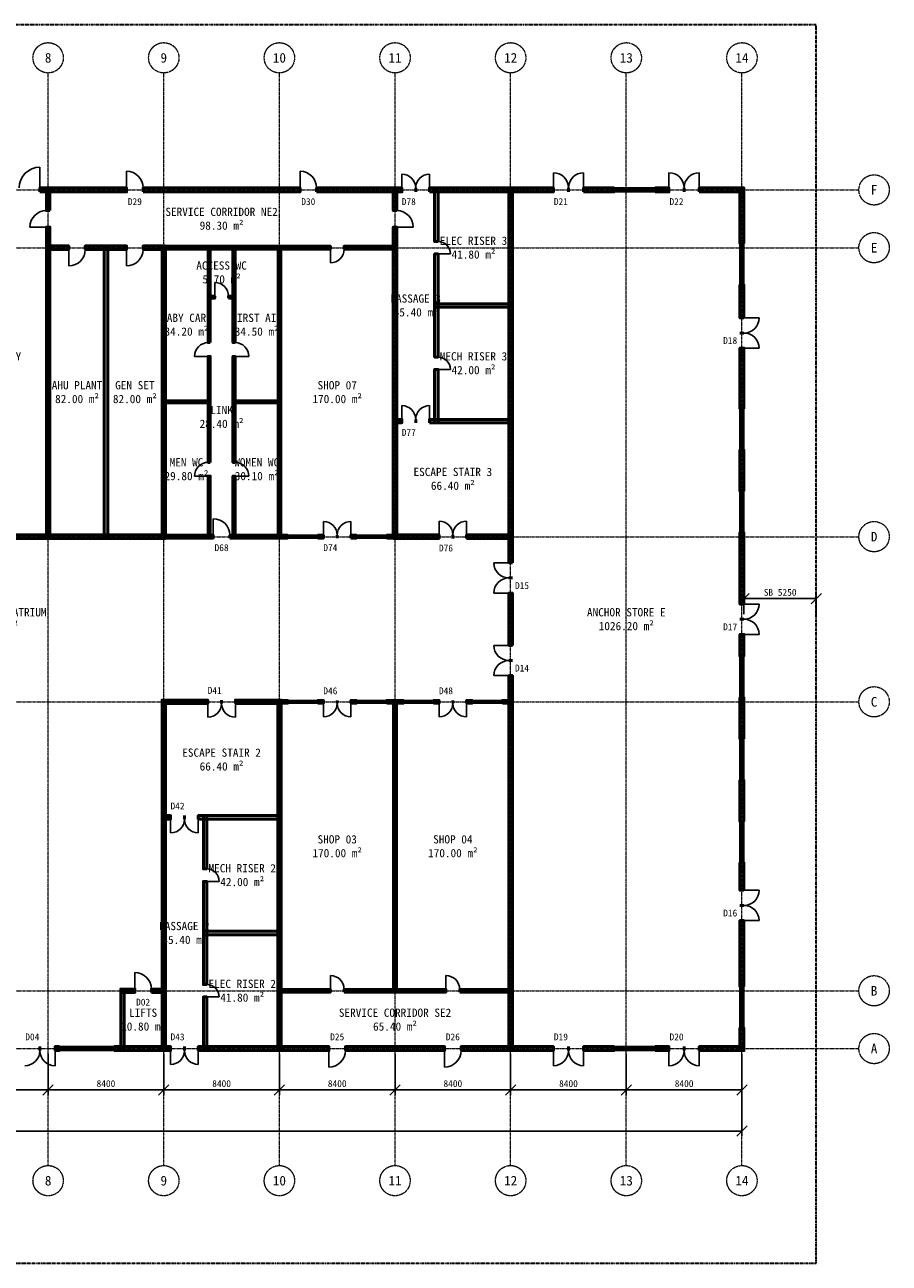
# Model space of a CAD drawing. Header units: millimetres. Extents: x -5300 to 125300, y -375 to 90375.
# Tile 2 of 2: x 62503 to 125300, y 0 to 90000. Entities that reach past the tile are written whole.
import ezdxf
from ezdxf.enums import TextEntityAlignment as Align

# ---------------------------------------------------------------- set-up
doc = ezdxf.new("R2010")
doc.units = ezdxf.units.MM
doc.linetypes.add('CENTER', pattern=[5.08, 3.175, -0.635, 0.635, -0.635])
doc.linetypes.add('PHANTOM', pattern=[6.35, 3.175, -0.635, 0.635, -0.635, 0.635, -0.635])
for name, color, linetype, lineweight in [('0-填充', 8, 'Continuous', 9), ('0-墙体', 7, 'Continuous', 50), ('0-房间', 2, 'Continuous', 18), ('0-标注', 1, 'Continuous', 18), ('0-用地红线', 1, 'PHANTOM', 35), ('0-窗', 5, 'Continuous', 25), ('0-轴线', 1, 'CENTER', 13), ('0-门', 3, 'Continuous', 25), ('0-门窗编号', 2, 'Continuous', 18)]:
    doc.layers.add(name, color=color, linetype=linetype, lineweight=lineweight)
doc.styles.add('CN-ARIAL', font='simsun.ttc')
doc.dimstyles.new('CN-100', dxfattribs={"dimscale": 250, "dimtxt": 2, "dimasz": 1.5, "dimexe": 1.5, "dimexo": 1.5, "dimgap": 0.8, "dimtad": 1, "dimdec": 0, "dimdsep": 46, "dimtxsty": 'CN-ARIAL', "dimtsz": 1.5, "dimcen": 2.5, "dimclrd": 256, "dimclre": 256, "dimclrt": 256, "dimazin": 3, "dimtfac": 1, "dimtmove": 0, "dimatfit": 3})

msp = doc.modelspace()

# ---------------------------------------------------------------- hatches: boundary and pattern name
at = {"layer": '0-填充'}
for points in [[(63600, 77850), (69900, 77850), (69900, 78150), (63600, 78150)], [(64325, 76500), (64325, 78125), (64075, 78125), (64075, 76500)], [(71100, 77850), (82500, 77850), (82500, 78150), (71100, 78150)], [(83700, 77850), (89900, 77850), (89900, 78150), (83700, 78150)], [(89525, 76500), (89525, 78125), (89275, 78125), (89275, 76500)], [(91900, 77850), (100900, 77850), (100900, 78150), (91900, 78150)], [(92525, 74250), (92525, 78125), (92275, 78125), (92275, 74250)], [(97925, 50900), (97925, 78125), (97675, 78125), (97675, 50900)], [(103100, 77850), (105300, 77850), (105300, 78150), (103100, 78150)], [(108300, 77850), (109300, 77850), (109300, 78150), (108300, 78150)], [(111500, 77850), (114750, 77850), (114750, 78150), (111500, 78150)], [(114750, 74100), (114750, 78150), (114450, 78150), (114450, 74100)], [(64325, 52675), (64325, 75300), (64075, 75300), (64075, 52675)], [(89525, 52675), (89525, 75300), (89275, 75300), (89275, 52675)], [(64075, 73675), (65700, 73675), (65700, 73925), (64075, 73925)], [(66900, 73675), (69900, 73675), (69900, 73925), (66900, 73925)], [(68525, 52675), (68525, 73925), (68275, 73925), (68275, 52675)], [(71100, 73675), (72725, 73675), (72725, 73925), (71100, 73925)], [(72725, 52675), (72725, 73925), (72475, 73925), (72475, 52675)], [(72500, 73700), (84700, 73700), (84700, 73900), (72500, 73900)], [(75975, 66900), (75975, 73875), (75825, 73875), (75825, 66900)], [(77775, 66900), (77775, 73875), (77625, 73875), (77625, 66900)], [(81100, 52700), (81100, 73900), (80900, 73900), (80900, 52700)], [(85700, 73700), (89500, 73700), (89500, 73900), (85700, 73900)], [(92525, 65850), (92525, 73350), (92275, 73350), (92275, 65850)], [(114750, 68700), (114750, 71100), (114450, 71100), (114450, 68700)], [(75825, 70125), (76300, 70125), (76300, 70275), (75825, 70275)], [(77300, 70125), (77775, 70125), (77775, 70275), (77300, 70275)], [(92275, 69475), (97925, 69475), (97925, 69725), (92275, 69725)], [(75975, 58200), (75975, 65900), (75825, 65900), (75825, 58200)], [(77775, 58200), (77775, 65900), (77625, 65900), (77625, 58200)], [(114750, 62100), (114750, 66500), (114450, 66500), (114450, 62100)], [(92525, 61075), (92525, 64950), (92275, 64950), (92275, 61075)], [(72525, 62525), (75975, 62525), (75975, 62675), (72525, 62675)], [(77625, 62525), (81075, 62525), (81075, 62675), (77625, 62675)], [(89275, 61075), (89900, 61075), (89900, 61325), (89275, 61325)], [(91900, 61075), (97925, 61075), (97925, 61325), (91900, 61325)], [(114750, 56100), (114750, 59100), (114450, 59100), (114450, 56100)], [(75975, 52725), (75975, 57200), (75825, 57200), (75825, 52725)], [(77775, 52725), (77775, 57200), (77625, 57200), (77625, 52725)], [(114750, 47900), (114750, 53100), (114450, 53100), (114450, 47900)], [(47275, 52675), (72725, 52675), (72725, 52925), (47275, 52925)], [(72500, 52700), (76200, 52700), (76200, 52900), (72500, 52900)], [(77400, 52700), (81600, 52700), (81600, 52900), (77400, 52900)], [(83800, 52700), (84200, 52700), (84200, 52900), (83800, 52900)], [(86200, 52700), (86600, 52700), (86600, 52900), (86200, 52900)], [(88800, 52700), (89500, 52700), (89500, 52900), (88800, 52900)], [(89275, 52675), (92600, 52675), (92600, 52925), (89275, 52925)], [(94600, 52675), (97925, 52675), (97925, 52925), (94600, 52925)], [(97925, 44900), (97925, 48700), (97675, 48700), (97675, 44900)], [(114750, 44100), (114750, 45700), (114450, 45700), (114450, 44100)], [(97925, 15475), (97925, 42700), (97675, 42700), (97675, 15475)], [(72475, 40675), (75800, 40675), (75800, 40925), (72475, 40925)], [(72725, 15475), (72725, 40925), (72475, 40925), (72475, 15475)], [(77800, 40675), (81125, 40675), (81125, 40925), (77800, 40925)], [(81125, 15475), (81125, 40925), (80875, 40925), (80875, 15475)], [(80900, 40700), (81600, 40700), (81600, 40900), (80900, 40900)], [(83800, 40700), (84200, 40700), (84200, 40900), (83800, 40900)], [(86200, 40700), (86600, 40700), (86600, 40900), (86200, 40900)], [(88800, 40700), (90000, 40700), (90000, 40900), (88800, 40900)], [(89500, 19700), (89500, 40900), (89300, 40900), (89300, 19700)], [(92200, 40700), (92600, 40700), (92600, 40900), (92200, 40900)], [(94600, 40700), (95000, 40700), (95000, 40900), (94600, 40900)], [(97200, 40700), (97900, 40700), (97900, 40900), (97200, 40900)], [(114750, 38100), (114750, 41100), (114450, 41100), (114450, 38100)], [(114750, 32100), (114750, 35100), (114450, 35100), (114450, 32100)], [(72475, 32275), (73100, 32275), (73100, 32525), (72475, 32525)], [(75100, 32275), (81125, 32275), (81125, 32525), (75100, 32525)], [(75725, 28650), (75725, 32525), (75475, 32525), (75475, 28650)], [(114750, 27100), (114750, 29100), (114450, 29100), (114450, 27100)], [(75725, 20250), (75725, 27750), (75475, 27750), (75475, 20250)], [(114750, 20100), (114750, 24900), (114450, 24900), (114450, 20100)], [(75475, 23875), (81125, 23875), (81125, 24125), (75475, 24125)], [(69475, 19675), (70500, 19675), (70500, 19925), (69475, 19925)], [(69725, 15475), (69725, 19925), (69475, 19925), (69475, 15475)], [(71700, 19675), (72725, 19675), (72725, 19925), (71700, 19925)], [(80900, 19700), (84700, 19700), (84700, 19900), (80900, 19900)], [(85700, 19700), (93100, 19700), (93100, 19900), (85700, 19900)], [(94100, 19700), (97900, 19700), (97900, 19900), (94100, 19900)], [(75725, 15475), (75725, 19350), (75475, 19350), (75475, 15475)], [(114750, 15450), (114750, 17100), (114450, 17100), (114450, 15450)], [(64700, 15450), (65000, 15450), (65000, 15750), (64700, 15750)], [(69000, 15450), (73100, 15450), (73100, 15750), (69000, 15750)], [(75100, 15450), (84600, 15450), (84600, 15750), (75100, 15750)], [(85800, 15450), (93000, 15450), (93000, 15750), (85800, 15750)], [(94200, 15450), (100900, 15450), (100900, 15750), (94200, 15750)], [(103100, 15450), (105300, 15450), (105300, 15750), (103100, 15750)], [(108300, 15450), (109300, 15450), (109300, 15750), (108300, 15750)], [(111500, 15450), (114750, 15450), (114750, 15750), (111500, 15750)]]:
    msp.add_hatch(color=256, dxfattribs=at).paths.add_polyline_path(points)

# ---------------------------------------------------------------- linework, layer by layer
at = {"layer": '0-墙体'}
for p, q in [((63600, 77850), (63600, 78150)), ((69900, 77850), (69900, 78150)), ((71100, 77850), (71100, 78150)), ((82500, 77850), (82500, 78150)), ((83700, 77850), (83700, 78150)), ((89900, 77850), (89900, 78150)), ((90900, 77850), (90900, 78150)), ((90900, 77850), (90900, 78150)), ((91900, 77850), (91900, 78150)), ((100900, 77850), (100900, 78150)), ((102000, 77850), (102000, 78150)), ((102000, 77850), (102000, 78150)), ((103100, 77850), (103100, 78150)), ((105300, 77850), (105300, 78150)), ((108300, 77850), (108300, 78150)), ((109300, 77850), (109300, 78150)), ((110400, 77850), (110400, 78150)), ((110400, 77850), (110400, 78150)), ((111500, 77850), (111500, 78150)), ((64325, 76500), (64075, 76500)), ((89525, 76500), (89275, 76500)), ((64325, 75300), (64075, 75300)), ((89525, 75300), (89275, 75300)), ((65700, 73675), (65700, 73925)), ((66900, 73675), (66900, 73925)), ((69900, 73675), (69900, 73925)), ((71100, 73675), (71100, 73925)), ((84700, 73700), (84700, 73900)), ((85700, 73700), (85700, 73900)), ((92525, 74250), (92275, 74250)), ((114750, 74100), (114450, 74100)), ((92525, 73350), (92275, 73350)), ((114750, 71100), (114450, 71100)), ((76300, 70125), (76300, 70275)), ((77300, 70125), (77300, 70275)), ((114750, 68700), (114450, 68700)), ((114750, 67600), (114450, 67600)), ((114750, 67600), (114450, 67600)), ((75975, 66900), (75825, 66900)), ((77775, 66900), (77625, 66900)), ((75975, 65900), (75825, 65900)), ((77775, 65900), (77625, 65900)), ((92525, 65850), (92275, 65850)), ((114750, 66500), (114450, 66500)), ((92525, 64950), (92275, 64950)), ((114750, 62100), (114450, 62100)), ((89900, 61075), (89900, 61325)), ((90900, 61075), (90900, 61325)), ((90900, 61075), (90900, 61325)), ((91900, 61075), (91900, 61325)), ((114750, 59100), (114450, 59100)), ((75975, 58200), (75825, 58200)), ((77775, 58200), (77625, 58200)), ((75975, 57200), (75825, 57200)), ((77775, 57200), (77625, 57200)), ((114750, 56100), (114450, 56100)), ((114750, 53100), (114450, 53100)), ((76200, 52700), (76200, 52900)), ((77400, 52700), (77400, 52900)), ((81600, 52700), (81600, 52900)), ((83800, 52700), (83800, 52900)), ((84200, 52700), (84200, 52900)), ((85200, 52700), (85200, 52900)), ((85200, 52700), (85200, 52900)), ((86200, 52700), (86200, 52900)), ((86600, 52700), (86600, 52900)), ((88800, 52700), (88800, 52900)), ((92600, 52675), (92600, 52925)), ((93600, 52675), (93600, 52925)), ((93600, 52675), (93600, 52925)), ((94600, 52675), (94600, 52925)), ((97925, 50900), (97675, 50900)), ((97925, 49800), (97675, 49800)), ((97925, 49800), (97675, 49800)), ((97925, 48700), (97675, 48700)), ((114750, 47900), (114450, 47900)), ((114750, 46800), (114450, 46800)), ((114750, 46800), (114450, 46800)), ((114750, 45700), (114450, 45700)), ((97925, 44900), (97675, 44900)), ((114750, 44100), (114450, 44100)), ((97925, 43800), (97675, 43800)), ((97925, 43800), (97675, 43800)), ((97925, 42700), (97675, 42700)), ((75800, 40675), (75800, 40925)), ((76800, 40675), (76800, 40925)), ((76800, 40675), (76800, 40925)), ((77800, 40675), (77800, 40925)), ((81600, 40700), (81600, 40900)), ((83800, 40700), (83800, 40900)), ((84200, 40700), (84200, 40900)), ((85200, 40700), (85200, 40900)), ((85200, 40700), (85200, 40900)), ((86200, 40700), (86200, 40900)), ((86600, 40700), (86600, 40900)), ((88800, 40700), (88800, 40900)), ((90000, 40700), (90000, 40900)), ((92200, 40700), (92200, 40900)), ((92600, 40700), (92600, 40900)), ((93600, 40700), (93600, 40900)), ((93600, 40700), (93600, 40900)), ((94600, 40700), (94600, 40900)), ((95000, 40700), (95000, 40900)), ((97200, 40700), (97200, 40900)), ((114750, 41100), (114450, 41100)), ((114750, 38100), (114450, 38100)), ((114750, 35100), (114450, 35100)), ((73100, 32275), (73100, 32525)), ((74100, 32275), (74100, 32525)), ((74100, 32275), (74100, 32525)), ((75100, 32275), (75100, 32525)), ((114750, 32100), (114450, 32100)), ((114750, 29100), (114450, 29100)), ((75725, 28650), (75475, 28650)), ((75725, 27750), (75475, 27750)), ((114750, 27100), (114450, 27100)), ((114750, 26000), (114450, 26000)), ((114750, 26000), (114450, 26000)), ((114750, 24900), (114450, 24900)), ((70500, 19675), (70500, 19925)), ((71700, 19675), (71700, 19925)), ((75725, 20250), (75475, 20250)), ((84700, 19700), (84700, 19900)), ((85700, 19700), (85700, 19900)), ((93100, 19700), (93100, 19900)), ((94100, 19700), (94100, 19900)), ((114750, 20100), (114450, 20100)), ((75725, 19350), (75475, 19350)), ((114750, 17100), (114450, 17100)), ((63600, 15450), (63600, 15750)), ((63600, 15450), (63600, 15750)), ((64700, 15450), (64700, 15750)), ((65000, 15450), (65000, 15750)), ((69000, 15450), (69000, 15750)), ((73100, 15450), (73100, 15750)), ((74100, 15450), (74100, 15750)), ((74100, 15450), (74100, 15750)), ((75100, 15450), (75100, 15750)), ((84600, 15450), (84600, 15750)), ((85800, 15450), (85800, 15750)), ((93000, 15450), (93000, 15750)), ((94200, 15450), (94200, 15750)), ((100900, 15450), (100900, 15750)), ((102000, 15450), (102000, 15750)), ((102000, 15450), (102000, 15750)), ((103100, 15450), (103100, 15750)), ((105300, 15450), (105300, 15750)), ((108300, 15450), (108300, 15750)), ((109300, 15450), (109300, 15750)), ((110400, 15450), (110400, 15750)), ((110400, 15450), (110400, 15750)), ((111500, 15450), (111500, 15750))]:
    msp.add_line(p, q, dxfattribs=at)
for points in [[(63600, 77850), (69900, 77850), (69900, 78150), (63600, 78150)], [(64325, 76500), (64325, 78125), (64075, 78125), (64075, 76500)], [(71100, 77850), (82500, 77850), (82500, 78150), (71100, 78150)], [(83700, 77850), (89900, 77850), (89900, 78150), (83700, 78150)], [(89525, 76500), (89525, 78125), (89275, 78125), (89275, 76500)], [(91900, 77850), (100900, 77850), (100900, 78150), (91900, 78150)], [(92525, 74250), (92525, 78125), (92275, 78125), (92275, 74250)], [(97925, 50900), (97925, 78125), (97675, 78125), (97675, 50900)], [(103100, 77850), (105300, 77850), (105300, 78150), (103100, 78150)], [(108300, 77850), (109300, 77850), (109300, 78150), (108300, 78150)], [(111500, 77850), (114750, 77850), (114750, 78150), (111500, 78150)], [(114750, 74100), (114750, 78150), (114450, 78150), (114450, 74100)], [(64325, 52675), (64325, 75300), (64075, 75300), (64075, 52675)], [(89525, 52675), (89525, 75300), (89275, 75300), (89275, 52675)], [(64075, 73675), (65700, 73675), (65700, 73925), (64075, 73925)], [(66900, 73675), (69900, 73675), (69900, 73925), (66900, 73925)], [(68525, 52675), (68525, 73925), (68275, 73925), (68275, 52675)], [(71100, 73675), (72725, 73675), (72725, 73925), (71100, 73925)], [(72725, 52675), (72725, 73925), (72475, 73925), (72475, 52675)], [(72500, 73700), (84700, 73700), (84700, 73900), (72500, 73900)], [(75975, 66900), (75975, 73875), (75825, 73875), (75825, 66900)], [(77775, 66900), (77775, 73875), (77625, 73875), (77625, 66900)], [(81100, 52700), (81100, 73900), (80900, 73900), (80900, 52700)], [(85700, 73700), (89500, 73700), (89500, 73900), (85700, 73900)], [(92525, 65850), (92525, 73350), (92275, 73350), (92275, 65850)], [(114750, 68700), (114750, 71100), (114450, 71100), (114450, 68700)], [(75825, 70125), (76300, 70125), (76300, 70275), (75825, 70275)], [(77300, 70125), (77775, 70125), (77775, 70275), (77300, 70275)], [(92275, 69475), (97925, 69475), (97925, 69725), (92275, 69725)], [(75975, 58200), (75975, 65900), (75825, 65900), (75825, 58200)], [(77775, 58200), (77775, 65900), (77625, 65900), (77625, 58200)], [(114750, 62100), (114750, 66500), (114450, 66500), (114450, 62100)], [(92525, 61075), (92525, 64950), (92275, 64950), (92275, 61075)], [(72525, 62525), (75975, 62525), (75975, 62675), (72525, 62675)], [(77625, 62525), (81075, 62525), (81075, 62675), (77625, 62675)], [(89275, 61075), (89900, 61075), (89900, 61325), (89275, 61325)], [(91900, 61075), (97925, 61075), (97925, 61325), (91900, 61325)], [(114750, 56100), (114750, 59100), (114450, 59100), (114450, 56100)], [(75975, 52725), (75975, 57200), (75825, 57200), (75825, 52725)], [(77775, 52725), (77775, 57200), (77625, 57200), (77625, 52725)], [(114750, 47900), (114750, 53100), (114450, 53100), (114450, 47900)], [(47275, 52675), (72725, 52675), (72725, 52925), (47275, 52925)], [(72500, 52700), (76200, 52700), (76200, 52900), (72500, 52900)], [(77400, 52700), (81600, 52700), (81600, 52900), (77400, 52900)], [(83800, 52700), (84200, 52700), (84200, 52900), (83800, 52900)], [(86200, 52700), (86600, 52700), (86600, 52900), (86200, 52900)], [(88800, 52700), (89500, 52700), (89500, 52900), (88800, 52900)], [(89275, 52675), (92600, 52675), (92600, 52925), (89275, 52925)], [(94600, 52675), (97925, 52675), (97925, 52925), (94600, 52925)], [(97925, 44900), (97925, 48700), (97675, 48700), (97675, 44900)], [(114750, 44100), (114750, 45700), (114450, 45700), (114450, 44100)], [(97925, 15475), (97925, 42700), (97675, 42700), (97675, 15475)], [(72475, 40675), (75800, 40675), (75800, 40925), (72475, 40925)], [(72725, 15475), (72725, 40925), (72475, 40925), (72475, 15475)], [(77800, 40675), (81125, 40675), (81125, 40925), (77800, 40925)], [(81125, 15475), (81125, 40925), (80875, 40925), (80875, 15475)], [(80900, 40700), (81600, 40700), (81600, 40900), (80900, 40900)], [(83800, 40700), (84200, 40700), (84200, 40900), (83800, 40900)], [(86200, 40700), (86600, 40700), (86600, 40900), (86200, 40900)], [(88800, 40700), (90000, 40700), (90000, 40900), (88800, 40900)], [(89500, 19700), (89500, 40900), (89300, 40900), (89300, 19700)], [(92200, 40700), (92600, 40700), (92600, 40900), (92200, 40900)], [(94600, 40700), (95000, 40700), (95000, 40900), (94600, 40900)], [(97200, 40700), (97900, 40700), (97900, 40900), (97200, 40900)], [(114750, 38100), (114750, 41100), (114450, 41100), (114450, 38100)], [(114750, 32100), (114750, 35100), (114450, 35100), (114450, 32100)], [(72475, 32275), (73100, 32275), (73100, 32525), (72475, 32525)], [(75100, 32275), (81125, 32275), (81125, 32525), (75100, 32525)], [(75725, 28650), (75725, 32525), (75475, 32525), (75475, 28650)], [(114750, 27100), (114750, 29100), (114450, 29100), (114450, 27100)], [(75725, 20250), (75725, 27750), (75475, 27750), (75475, 20250)], [(114750, 20100), (114750, 24900), (114450, 24900), (114450, 20100)], [(75475, 23875), (81125, 23875), (81125, 24125), (75475, 24125)], [(69475, 19675), (70500, 19675), (70500, 19925), (69475, 19925)], [(69725, 15475), (69725, 19925), (69475, 19925), (69475, 15475)], [(71700, 19675), (72725, 19675), (72725, 19925), (71700, 19925)], [(80900, 19700), (84700, 19700), (84700, 19900), (80900, 19900)], [(85700, 19700), (93100, 19700), (93100, 19900), (85700, 19900)], [(94100, 19700), (97900, 19700), (97900, 19900), (94100, 19900)], [(75725, 15475), (75725, 19350), (75475, 19350), (75475, 15475)], [(114750, 15450), (114750, 17100), (114450, 17100), (114450, 15450)], [(64700, 15450), (65000, 15450), (65000, 15750), (64700, 15750)], [(69000, 15450), (73100, 15450), (73100, 15750), (69000, 15750)], [(75100, 15450), (84600, 15450), (84600, 15750), (75100, 15750)], [(85800, 15450), (93000, 15450), (93000, 15750), (85800, 15750)], [(94200, 15450), (100900, 15450), (100900, 15750), (94200, 15750)], [(103100, 15450), (105300, 15450), (105300, 15750), (103100, 15750)], [(108300, 15450), (109300, 15450), (109300, 15750), (108300, 15750)], [(111500, 15450), (114750, 15450), (114750, 15750), (111500, 15750)]]:
    msp.add_lwpolyline(points, close=True, dxfattribs=at)
at = {"layer": '0-用地红线'}
msp.add_lwpolyline([(0, 0), (120000, 0), (120000, 90000), (0, 90000)], close=True, dxfattribs=at)
at = {"layer": '0-窗'}
for p, q in [((105300, 78150), (108300, 78150)), ((105300, 78037.5), (108300, 78037.5)), ((105300, 77962.5), (108300, 77962.5)), ((105300, 77850), (108300, 77850)), ((114450, 71100), (114450, 74100)), ((114562.5, 71100), (114562.5, 74100)), ((114637.5, 71100), (114637.5, 74100)), ((114750, 71100), (114750, 74100)), ((114450, 59100), (114450, 62100)), ((114562.5, 59100), (114562.5, 62100)), ((114637.5, 59100), (114637.5, 62100)), ((114750, 59100), (114750, 62100)), ((114450, 53100), (114450, 56100)), ((114562.5, 53100), (114562.5, 56100)), ((114637.5, 53100), (114637.5, 56100)), ((114750, 53100), (114750, 56100)), ((81600, 52900), (83800, 52900)), ((81600, 52825), (83800, 52825)), ((81600, 52775), (83800, 52775)), ((81600, 52700), (83800, 52700)), ((86600, 52900), (88800, 52900)), ((86600, 52825), (88800, 52825)), ((86600, 52775), (88800, 52775)), ((86600, 52700), (88800, 52700)), ((114450, 41100), (114450, 44100)), ((114562.5, 41100), (114562.5, 44100)), ((114637.5, 41100), (114637.5, 44100)), ((114750, 41100), (114750, 44100)), ((81600, 40900), (83800, 40900)), ((81600, 40825), (83800, 40825)), ((81600, 40775), (83800, 40775)), ((81600, 40700), (83800, 40700)), ((86600, 40900), (88800, 40900)), ((86600, 40825), (88800, 40825)), ((86600, 40775), (88800, 40775)), ((86600, 40700), (88800, 40700)), ((90000, 40900), (92200, 40900)), ((90000, 40825), (92200, 40825)), ((90000, 40775), (92200, 40775)), ((90000, 40700), (92200, 40700)), ((95000, 40900), (97200, 40900)), ((95000, 40825), (97200, 40825)), ((95000, 40775), (97200, 40775)), ((95000, 40700), (97200, 40700)), ((114450, 35100), (114450, 38100)), ((114562.5, 35100), (114562.5, 38100)), ((114637.5, 35100), (114637.5, 38100)), ((114750, 35100), (114750, 38100)), ((114450, 29100), (114450, 32100)), ((114562.5, 29100), (114562.5, 32100)), ((114637.5, 29100), (114637.5, 32100)), ((114750, 29100), (114750, 32100)), ((114450, 17100), (114450, 20100)), ((114562.5, 17100), (114562.5, 20100)), ((114637.5, 17100), (114637.5, 20100)), ((114750, 17100), (114750, 20100)), ((65000, 15750), (69000, 15750)), ((65000, 15637.5), (69000, 15637.5)), ((65000, 15562.5), (69000, 15562.5)), ((65000, 15450), (69000, 15450)), ((105300, 15750), (108300, 15750)), ((105300, 15637.5), (108300, 15637.5)), ((105300, 15562.5), (108300, 15562.5)), ((105300, 15450), (108300, 15450))]:
    msp.add_line(p, q, dxfattribs=at)
at = {"layer": '0-轴线'}
for p, q in [((64200, 7100), (64200, 86500)), ((72600, 7100), (72600, 86500)), ((81000, 7100), (81000, 86500)), ((89400, 7100), (89400, 86500)), ((97800, 7100), (97800, 86500)), ((106200, 7100), (106200, 86500)), ((114600, 7100), (114600, 86500)), ((-3100, 78000), (123100, 78000)), ((-3100, 73800), (123100, 73800)), ((-3100, 52800), (123100, 52800)), ((-3100, 40800), (123100, 40800)), ((-3100, 19800), (123100, 19800)), ((-3100, 15600), (123100, 15600))]:
    msp.add_line(p, q, dxfattribs=at)
for centre in [(64200, 87600), (72600, 87600), (81000, 87600), (89400, 87600), (97800, 87600), (106200, 87600), (114600, 87600), (124200, 78000), (124200, 73800), (124200, 52800), (124200, 40800), (124200, 19800), (124200, 15600), (64200, 6000), (72600, 6000), (81000, 6000), (89400, 6000), (97800, 6000), (106200, 6000), (114600, 6000)]:
    msp.add_circle(centre, 1100, dxfattribs=at)
at = {"layer": '0-门'}
for p, q in [((63600, 78150), (63600, 79650)), ((69900, 78150), (69900, 79350)), ((82500, 78150), (82500, 79350)), ((100900, 78150), (100900, 79250)), ((103100, 78150), (103100, 79250)), ((109300, 78150), (109300, 79250)), ((111500, 78150), (111500, 79250)), ((89900, 78150), (89900, 79150)), ((91900, 78150), (91900, 79150)), ((64075, 75300), (62875, 75300)), ((89525, 75300), (90725, 75300)), ((65700, 73675), (65700, 72475)), ((69900, 73675), (69900, 72475)), ((84700, 73700), (84700, 72700)), ((92525, 73350), (93425, 73350)), ((76300, 70275), (76300, 71275)), ((114750, 68700), (115850, 68700)), ((75825, 65900), (74825, 65900)), ((77775, 65900), (78775, 65900)), ((114750, 66500), (115850, 66500)), ((92525, 64950), (93425, 64950)), ((89900, 61325), (89900, 62325)), ((91900, 61325), (91900, 62325)), ((75825, 57200), (74825, 57200)), ((77775, 57200), (78775, 57200)), ((76200, 52900), (76200, 54100)), ((84200, 52900), (84200, 53900)), ((86200, 52900), (86200, 53900)), ((92600, 52925), (92600, 53925)), ((94600, 52925), (94600, 53925)), ((97675, 50900), (96575, 50900)), ((97675, 48700), (96575, 48700)), ((114750, 47900), (115850, 47900)), ((114750, 45700), (115850, 45700)), ((97675, 44900), (96575, 44900)), ((97675, 42700), (96575, 42700)), ((75800, 40675), (75800, 39675)), ((77800, 40675), (77800, 39675)), ((84200, 40700), (84200, 39700)), ((86200, 40700), (86200, 39700)), ((92600, 40700), (92600, 39700)), ((94600, 40700), (94600, 39700)), ((73100, 32275), (73100, 31275)), ((75100, 32275), (75100, 31275)), ((75725, 27750), (76625, 27750)), ((114750, 27100), (115850, 27100)), ((114750, 24900), (115850, 24900)), ((70500, 19925), (70500, 21125)), ((84700, 19900), (84700, 20900)), ((93100, 19900), (93100, 20900)), ((75725, 19350), (76625, 19350)), ((64700, 15450), (64700, 14350)), ((73100, 15450), (73100, 14450)), ((75100, 15450), (75100, 14450)), ((84600, 15450), (84600, 14250)), ((93000, 15450), (93000, 14250)), ((100900, 15450), (100900, 14350)), ((103100, 15450), (103100, 14350)), ((109300, 15450), (109300, 14350)), ((111500, 15450), (111500, 14350))]:
    msp.add_line(p, q, dxfattribs=at)
for centre, radius, start, end in [((63600, 78150), 1500, 90, 180), ((69900, 78150), 1200, 0, 90), ((82500, 78150), 1200, 0, 90), ((100900, 78150), 1100, 0, 90), ((103100, 78150), 1100, 90, 180), ((109300, 78150), 1100, 0, 90), ((111500, 78150), 1100, 90, 180), ((89900, 78150), 1000, 0, 90), ((91900, 78150), 1000, 90, 180), ((64075, 75300), 1200, 90, 180), ((89525, 75300), 1200, 0, 90), ((92525, 73350), 900, 0, 90), ((65700, 73675), 1200, -90, 0), ((69900, 73675), 1200, -90, 0), ((84700, 73700), 1000, -90, 0), ((76300, 70275), 1000, 0, 90), ((114750, 68700), 1100, -90, 0), ((114750, 66500), 1100, 0, 90), ((75825, 65900), 1000, 90, 180), ((77775, 65900), 1000, 0, 90), ((92525, 64950), 900, 0, 90), ((89900, 61325), 1000, 0, 90), ((91900, 61325), 1000, 90, 180), ((75825, 57200), 1000, 90, 180), ((77775, 57200), 1000, 0, 90), ((76200, 52900), 1200, 0, 90), ((84200, 52900), 1000, 0, 90), ((86200, 52900), 1000, 90, 180), ((92600, 52925), 1000, 0, 90), ((94600, 52925), 1000, 90, 180), ((97675, 50900), 1100, 180, -90), ((97675, 48700), 1100, 90, 180), ((114750, 47900), 1100, -90, 0), ((114750, 45700), 1100, 0, 90), ((97675, 44900), 1100, 180, -90), ((97675, 42700), 1100, 90, 180), ((75800, 40675), 1000, -90, 0), ((77800, 40675), 1000, 180, -90), ((84200, 40700), 1000, -90, 0), ((86200, 40700), 1000, 180, -90), ((92600, 40700), 1000, -90, 0), ((94600, 40700), 1000, 180, -90), ((73100, 32275), 1000, -90, 0), ((75100, 32275), 1000, 180, -90), ((75725, 27750), 900, 0, 90), ((114750, 27100), 1100, -90, 0), ((114750, 24900), 1100, 0, 90), ((70500, 19925), 1200, 0, 90), ((84700, 19900), 1000, 0, 90), ((93100, 19900), 1000, 0, 90), ((75725, 19350), 900, 0, 90), ((62500, 15450), 1100, -90, 0), ((64700, 15450), 1100, 180, -90), ((73100, 15450), 1000, -90, 0), ((75100, 15450), 1000, 180, -90), ((84600, 15450), 1200, -90, 0), ((93000, 15450), 1200, -90, 0), ((100900, 15450), 1100, -90, 0), ((103100, 15450), 1100, 180, -90), ((109300, 15450), 1100, -90, 0), ((111500, 15450), 1100, 180, -90)]:
    msp.add_arc(centre, radius, start, end, dxfattribs=at)

# ---------------------------------------------------------------- texts
at = {"layer": '0-房间', "char_height": 600, "attachment_point": 5, "style": 'CN-ARIAL'}
for s, insert in [('SERVICE CORRIDOR NE2\\P98.30 m²', (76800, 75900)), ('ELEC RISER 3\\P41.80 m²', (95100, 73800)), ('ACCESS WC\\P5.70 m²', (76800, 72000)), ('PASSAGE 3\\P45.40 m²', (90900, 69600)), ('BABY CARE\\P34.20 m²', (74250, 68200)), ('FIRST AID\\P34.50 m²', (79350, 68200)), ('LOADING BAY\\P203.10 m²', (60000, 65400)), ('MECH RISER 3\\P42.00 m²', (95100, 65400)), ('AHU PLANT\\P82.00 m²', (66300, 63300)), ('GEN SET\\P82.00 m²', (70500, 63300)), ('SHOP 07\\P170.00 m²', (85200, 63300)), ('LINK\\P28.40 m²', (76800, 61500)), ('MEN WC\\P29.80 m²', (74250, 57700)), ('WOMEN WC\\P30.10 m²', (79350, 57700)), ('ESCAPE STAIR 3\\P66.40 m²', (93600, 57000)), ('MALL STREET & ATRIUM\\P1490.80 m²', (60000, 46800)), ('ANCHOR STORE E\\P1026.20 m²', (106200, 46800)), ('ESCAPE STAIR 2\\P66.40 m²', (76800, 36600)), ('SHOP 03\\P170.00 m²', (85200, 30300)), ('SHOP 04\\P170.00 m²', (93600, 30300)), ('MECH RISER 2\\P42.00 m²', (78300, 28200)), ('PASSAGE 2\\P45.40 m²', (74100, 24000)), ('ELEC RISER 2\\P41.80 m²', (78300, 19800)), ('LIFTS\\P10.80 m²', (71100, 17700)), ('SERVICE CORRIDOR SE2\\P65.40 m²', (89400, 17700))]:
    msp.add_mtext(s, dxfattribs=dict(at, insert=insert))
at = {"layer": '0-轴线', "style": 'CN-ARIAL'}
for s, p in [('8', (64200, 87600)), ('9', (72600, 87600)), ('10', (81000, 87600)), ('11', (89400, 87600)), ('12', (97800, 87600)), ('13', (106200, 87600)), ('14', (114600, 87600)), ('F', (124200, 78000)), ('E', (124200, 73800)), ('D', (124200, 52800)), ('C', (124200, 40800)), ('B', (124200, 19800)), ('A', (124200, 15600)), ('8', (64200, 6000)), ('9', (72600, 6000)), ('10', (81000, 6000)), ('11', (89400, 6000)), ('12', (97800, 6000)), ('13', (106200, 6000)), ('14', (114600, 6000))]:
    msp.add_text(s, height=700, dxfattribs=at).set_placement(p, align=Align.MIDDLE_CENTER)
at = {"layer": '0-门窗编号', "style": 'CN-ARIAL'}
for s, p in [('D29', (70500, 77150)), ('D30', (83100, 77150)), ('D78', (90400, 77150)), ('D21', (101450, 77150)), ('D22', (109850, 77150)), ('D18', (113750, 67050)), ('D77', (90400, 60375)), ('D68', (76800, 52000)), ('D74', (84700, 52000)), ('D76', (93100, 51975)), ('D15', (98625, 49250)), ('D17', (113750, 46250)), ('D14', (98625, 43250)), ('D41', (76300, 41625)), ('D46', (84700, 41600)), ('D48', (93100, 41600)), ('D42', (73600, 33225)), ('D16', (113750, 25450)), ('D02', (71100, 18975)), ('D04', (63050, 16450)), ('D43', (73600, 16450)), ('D25', (85200, 16450)), ('D26', (93600, 16450)), ('D19', (101450, 16450)), ('D20', (109850, 16450))]:
    msp.add_text(s, height=500, dxfattribs=at).set_placement(p, align=Align.MIDDLE_CENTER)

# ---------------------------------------------------------------- dimensions: what is measured, and where the dimension line sits
at = {"layer": '0-标注'}
msp.add_linear_dim(base=(114750, 48300), p1=(114750, 46800), p2=(120000, 46800), text='SB <>', dimstyle='CN-100', dxfattribs=at).render()
for base, p1, p2 in [((5400, 9600), (5400, 15600), (114600, 15600)), ((55800, 12600), (55800, 15600), (64200, 15600)), ((64200, 12600), (64200, 15600), (72600, 15600)), ((72600, 12600), (72600, 15600), (81000, 15600)), ((81000, 12600), (81000, 15600), (89400, 15600)), ((89400, 12600), (89400, 15600), (97800, 15600)), ((97800, 12600), (97800, 15600), (106200, 15600)), ((106200, 12600), (106200, 15600), (114600, 15600))]:
    msp.add_linear_dim(base=base, p1=p1, p2=p2, dimstyle='CN-100', dxfattribs=at).render()

doc.saveas('drawing.dxf')
